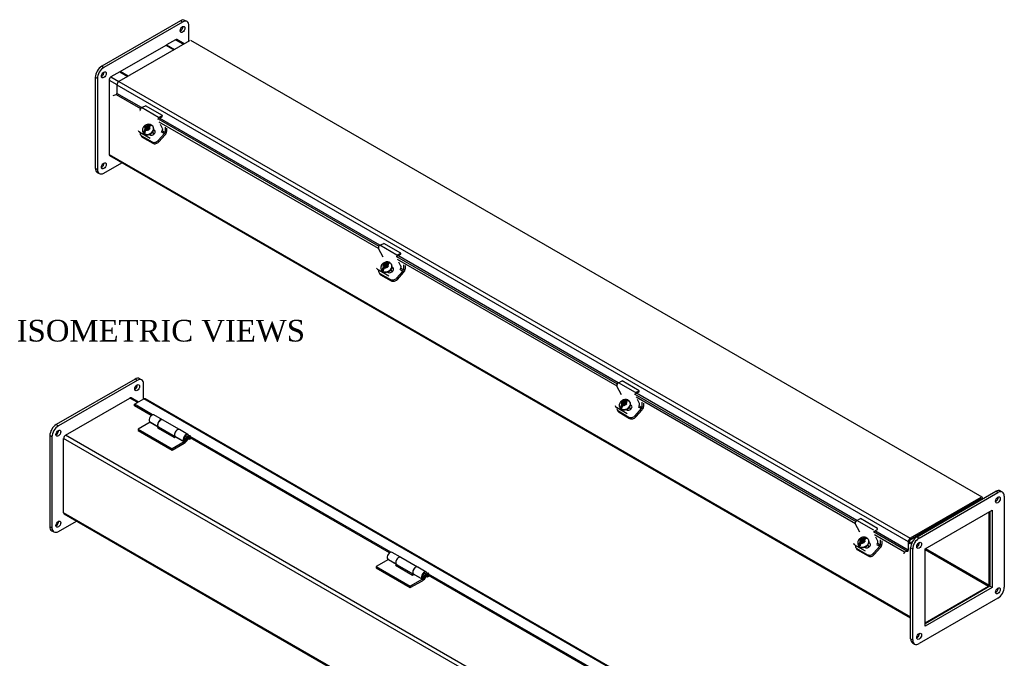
# Model space of a CAD drawing. Header units: inches. Extents: x 1 to 119, y 9 to 80.
# Tile 5 of 5: x 79 to 119, y 53 to 80. Entities that reach past the tile are written whole.
import ezdxf
from ezdxf.enums import TextEntityAlignment as Align

# ---------------------------------------------------------------- set-up
doc = ezdxf.new("R2010")
doc.units = ezdxf.units.IN
doc.header["$MEASUREMENT"] = 0
for name, color, linetype in [('COM40176', 7, 'CONTINUOUS'), ('COM49234', 7, 'CONTINUOUS'), ('COM49235', 7, 'CONTINUOUS'), ('COM50014', 7, 'CONTINUOUS'), ('COM52631', 7, 'CONTINUOUS'), ('COM71012', 7, 'CONTINUOUS'), ('DEFAULT', 7, 'CONTINUOUS'), ('GSK11095', 7, 'CONTINUOUS'), ('HNG11000', 7, 'CONTINUOUS'), ('SCS19419', 7, 'CONTINUOUS')]:
    doc.layers.add(name, color=color, linetype=linetype)
doc.styles.add('SEACAD_TIMES_NEW_ROMAN', font='times.ttf')

msp = doc.modelspace()

# ---------------------------------------------------------------- linework, layer by layer
at = {"layer": 'COM40176', "color": 7, "linetype": 'Continuous'}
for p, q in [((83.662, 76.045), (83.822, 76.121)), ((84.369, 75.637), (83.662, 76.045)), ((84.529, 75.712), (83.822, 76.121)), ((84.366, 75.588), (84.525, 75.664)), ((84.369, 75.637), (84.529, 75.712)), ((84.525, 75.664), (84.529, 75.712)), ((84.537, 75.18), (84.451, 75.343)), ((83.525, 75.095), (83.542, 75.062)), ((83.571, 75.048), (83.588, 75.015)), ((84.029, 74.761), (83.588, 75.015)), ((83.981, 74.93), (84.005, 74.916)), ((84.203, 75.084), (84.166, 75.105)), ((84.186, 75.117), (84.17, 75.125)), ((84.203, 75.084), (84.186, 75.117)), ((93.562, 70.329), (93.721, 70.405)), ((94.269, 69.921), (93.562, 70.329)), ((94.428, 69.997), (93.721, 70.405)), ((93.693, 69.832), (93.501, 70.195)), ((94.265, 69.873), (94.425, 69.949)), ((94.269, 69.921), (94.428, 69.997)), ((94.425, 69.949), (94.428, 69.997)), ((94.436, 69.464), (94.35, 69.627)), ((93.424, 69.379), (93.441, 69.347)), ((93.47, 69.332), (93.487, 69.3)), ((93.929, 69.045), (93.487, 69.3)), ((93.88, 69.214), (93.905, 69.2)), ((94.102, 69.369), (94.065, 69.39)), ((94.085, 69.401), (94.07, 69.41)), ((94.102, 69.369), (94.085, 69.401)), ((103.461, 64.614), (103.621, 64.69)), ((104.168, 64.206), (103.461, 64.614)), ((104.328, 64.281), (103.621, 64.69)), ((103.592, 64.116), (103.401, 64.479)), ((104.165, 64.157), (104.324, 64.233)), ((104.168, 64.206), (104.328, 64.281)), ((104.324, 64.233), (104.328, 64.281)), ((104.336, 63.749), (104.25, 63.912)), ((103.324, 63.664), (103.341, 63.631)), ((103.37, 63.617), (103.387, 63.584)), ((103.828, 63.33), (103.387, 63.584)), ((103.78, 63.499), (103.804, 63.485)), ((104.002, 63.653), (103.965, 63.675)), ((103.985, 63.686), (103.969, 63.694)), ((104.002, 63.653), (103.985, 63.686)), ((113.361, 58.898), (113.52, 58.974)), ((114.068, 58.49), (113.361, 58.898)), ((114.227, 58.566), (113.52, 58.974)), ((113.492, 58.401), (113.3, 58.764)), ((114.064, 58.442), (114.224, 58.518)), ((114.224, 58.518), (114.227, 58.566)), ((114.235, 58.033), (114.149, 58.196)), ((113.223, 57.948), (113.24, 57.916)), ((113.269, 57.901), (113.286, 57.869)), ((113.728, 57.614), (113.286, 57.869)), ((113.679, 57.783), (113.704, 57.769)), ((113.901, 57.938), (113.864, 57.959)), ((113.884, 57.97), (113.869, 57.979)), ((113.901, 57.938), (113.884, 57.97))]:
    msp.add_line(p, q, dxfattribs=at)
for centre, major_axis, ratio, start_param, end_param in [((83.657, 75.972), (-0.043, -0.0745), 0.57735, 3.839724, 5.934119), ((84.364, 75.564), (-0.0145, -0.0251), 0.57735, 3.839724, 5.934119), ((83.708, 75.15), (0.166, 0.088), 0.767256, 3.141593, 3.592107), ((84.096, 75.016), (-0.124, -0.065), 0.767256, 0.450514, 3.592107), ((84.113, 74.984), (-0.124, -0.065), 0.767256, 3.311974, 3.592107), ((84.482, 75.118), (-0.043, -0.0745), 0.57735, 1.22173, 2.792527), ((93.557, 70.256), (-0.043, -0.0745), 0.57735, 3.839724, 5.934119), ((94.264, 69.848), (-0.0145, -0.0251), 0.57735, 3.839724, 5.934119), ((93.608, 69.434), (0.166, 0.088), 0.767256, 3.141593, 3.592107), ((93.995, 69.301), (-0.124, -0.065), 0.767256, 0.450514, 3.592107), ((94.012, 69.268), (-0.124, -0.065), 0.767256, 3.311973, 3.592107), ((94.381, 69.403), (-0.043, -0.0745), 0.57735, 1.22173, 2.792527), ((103.456, 64.541), (-0.043, -0.0745), 0.57735, 3.839724, 5.934119), ((104.163, 64.133), (-0.0145, -0.0251), 0.57735, 3.839724, 5.934119), ((103.507, 63.719), (0.166, 0.088), 0.767256, 3.141593, 3.592107), ((103.895, 63.585), (-0.124, -0.065), 0.767256, 0.450514, 3.592107), ((103.912, 63.553), (-0.124, -0.065), 0.767256, 3.311973, 3.592107), ((104.281, 63.687), (-0.043, -0.0745), 0.57735, 1.22173, 2.792527), ((113.356, 58.825), (-0.043, -0.0745), 0.57735, 3.839724, 5.934119), ((113.407, 58.003), (0.166, 0.088), 0.767256, 3.141593, 3.592107), ((113.794, 57.87), (-0.124, -0.065), 0.767256, 0.450514, 3.592107), ((113.811, 57.837), (-0.124, -0.065), 0.767256, 3.311973, 3.592107), ((114.18, 57.972), (-0.043, -0.0745), 0.57735, 1.22173, 2.792527)]:
    msp.add_ellipse(centre, major_axis=major_axis, ratio=ratio, start_param=start_param, end_param=end_param, dxfattribs=at)
at = {"layer": 'COM49234', "color": 7, "linetype": 'Continuous'}
for p, q in [((85.071, 78.865), (84.706, 78.654)), ((84.706, 78.654), (85.037, 78.462)), ((84.706, 78.629), (84.706, 78.654)), ((85.071, 78.865), (85.403, 78.673)), ((85.435, 78.692), (85.125, 78.87)), ((82.761, 77.531), (82.396, 77.32)), ((82.396, 77.32), (82.727, 77.129)), ((82.761, 77.531), (83.093, 77.34)), ((82.319, 77.188), (82.319, 74.098)), ((82.319, 77.188), (82.641, 77.002)), ((82.319, 74.098), (115.597, 54.885)), ((82.342, 74.049), (115.597, 54.849)), ((80.508, 62.436), (83.183, 63.981)), ((83.504, 63.796), (83.183, 63.981)), ((83.536, 63.814), (83.237, 63.987)), ((80.431, 59.215), (80.431, 62.304)), ((113.753, 43.066), (80.431, 62.304)), ((113.83, 43.198), (80.508, 62.436)), ((113.71, 40.001), (80.431, 59.215)), ((80.454, 59.165), (113.71, 39.965)), ((118.861, 56.208), (118.861, 59.258)), ((115.616, 57.964), (115.641, 57.95)), ((115.854, 57.827), (115.883, 57.81)), ((115.93, 57.959), (115.96, 57.942)), ((116.194, 57.689), (118.836, 56.164)), ((116.219, 57.733), (118.861, 56.208)), ((116.194, 54.639), (118.836, 56.164))]:
    msp.add_line(p, q, dxfattribs=at)
for centre, major_axis, start_param, end_param in [((85.071, 78.777), (-0.054, -0.0935), 3.141593, 3.926991), ((82.396, 77.232), (0.054, 0.0935), 0.785398, 2.356194), ((82.396, 74.142), (0.054, 0.0935), 2.356194, 3.141593), ((83.183, 63.893), (-0.054, -0.0935), 3.141593, 3.926991), ((80.508, 62.348), (-0.054, -0.0935), 3.926991, 5.497787), ((80.508, 59.259), (0.054, 0.0935), 2.356194, 3.141593), ((118.836, 56.193), (-0.018, -0.0312), 0.785398, 2.356194)]:
    msp.add_ellipse(centre, major_axis=major_axis, ratio=0.57735, start_param=start_param, end_param=end_param, dxfattribs=at)
at = {"layer": 'COM49235', "color": 7, "linetype": 'Continuous'}
for p, q in [((85.657, 78.82), (82.716, 77.122)), ((118.569, 59.855), (85.711, 78.826)), ((82.64, 76.99), (82.64, 76.631)), ((82.64, 76.99), (115.498, 58.02)), ((82.716, 77.122), (115.574, 58.152)), ((82.486, 76.549), (82.608, 76.584)), ((82.608, 76.584), (83.617, 76.002)), ((83.659, 76.043), (82.64, 76.631)), ((84.353, 75.577), (93.517, 70.286)), ((93.506, 70.186), (84.397, 75.445)), ((93.558, 70.327), (84.41, 75.609)), ((94.253, 69.862), (103.416, 64.571)), ((103.406, 64.471), (94.296, 69.73)), ((103.458, 64.612), (94.31, 69.894)), ((83.371, 63.719), (83.758, 63.943)), ((116.616, 44.972), (83.758, 63.943)), ((116.67, 44.978), (83.812, 63.948)), ((104.152, 64.146), (113.316, 58.855)), ((113.305, 58.755), (104.196, 64.014)), ((113.357, 58.897), (104.209, 64.178)), ((83.371, 63.66), (83.371, 63.719)), ((84.124, 63.284), (83.371, 63.719)), ((84.071, 63.256), (83.371, 63.66)), ((85.648, 62.405), (85.622, 62.419)), ((85.648, 62.346), (85.624, 62.359)), ((85.648, 62.405), (85.648, 62.346)), ((85.69, 62.321), (85.69, 62.38)), ((94.016, 57.573), (85.69, 62.38)), ((93.963, 57.545), (85.69, 62.321)), ((118.515, 59.85), (115.574, 58.152)), ((118.515, 59.791), (115.574, 58.093)), ((118.515, 59.791), (118.541, 59.776)), ((118.541, 59.762), (118.541, 59.776)), ((118.591, 59.792), (118.591, 59.806)), ((115.498, 57.661), (114.109, 58.463)), ((114.052, 58.431), (115.466, 57.614)), ((115.343, 57.578), (114.095, 58.299)), ((115.498, 58.02), (115.498, 57.661)), ((115.549, 58.049), (115.549, 57.925)), ((115.331, 57.514), (115.343, 57.578)), ((115.466, 57.614), (115.343, 57.578)), ((95.54, 56.694), (95.514, 56.708)), ((95.54, 56.635), (95.516, 56.648)), ((95.54, 56.694), (95.54, 56.635)), ((95.582, 56.61), (95.582, 56.669)), ((103.908, 51.862), (95.582, 56.669)), ((103.855, 51.834), (95.582, 56.61))]:
    msp.add_line(p, q, dxfattribs=at)
for centre, major_axis, start_param, end_param in [((82.716, 77.034), (0.054, 0.0935), 0.785398, 2.356194), ((82.615, 76.616), (0.018, 0.0312), 3.682645, 5.497787), ((83.758, 63.855), (-0.054, -0.0935), 3.141593, 3.926991), ((85.669, 62.392), (-0.03, 0), 2.356194, 5.497787), ((85.669, 62.334), (-0.03, 0), 3.926991, 5.497787), ((118.515, 59.762), (-0.018, -0.0312), 2.356194, 3.926991), ((118.515, 59.762), (-0.054, -0.0935), 2.356194, 3.141593), ((115.574, 58.064), (0.054, 0.0935), 0.785398, 2.356194), ((115.574, 58.064), (0.018, 0.0312), 0.785398, 2.356194), ((115.472, 57.646), (0.018, 0.0312), 3.682645, 5.497787), ((95.561, 56.681), (-0.03, 0), 2.356194, 5.497787), ((95.561, 56.623), (-0.03, 0), 3.926991, 5.497787)]:
    msp.add_ellipse(centre, major_axis=major_axis, ratio=0.57735, start_param=start_param, end_param=end_param, dxfattribs=at)
at = {"layer": 'COM50014', "color": 7, "linetype": 'Continuous'}
for p, q in [((82.783, 77.544), (84.684, 78.641)), ((84.684, 78.641), (85.016, 78.45)), ((83.115, 77.352), (82.783, 77.544)), ((82.783, 77.544), (82.783, 77.519))]:
    msp.add_line(p, q, dxfattribs=at)
at = {"layer": 'COM52631', "color": 7, "linetype": 'Continuous'}
for p, q in [((84.639, 75.234), (84.639, 75.015)), ((83.617, 74.92), (83.645, 74.866)), ((83.663, 74.874), (84.104, 74.619)), ((83.663, 74.874), (83.691, 74.82)), ((83.691, 74.82), (84.132, 74.565)), ((84.357, 74.676), (84.619, 74.969)), ((84.386, 74.623), (84.647, 74.915)), ((84.486, 75.045), (84.619, 74.969)), ((84.639, 75.015), (84.519, 75.084)), ((84.706, 75.196), (84.706, 75.054)), ((84.104, 74.619), (84.132, 74.565)), ((84.357, 74.676), (84.386, 74.623)), ((94.538, 69.519), (94.538, 69.3)), ((93.516, 69.205), (93.545, 69.151)), ((93.562, 69.158), (94.003, 68.903)), ((93.562, 69.158), (93.59, 69.104)), ((93.59, 69.104), (94.032, 68.849)), ((94.257, 68.961), (94.519, 69.253)), ((94.285, 68.907), (94.547, 69.199)), ((94.386, 69.33), (94.519, 69.253)), ((94.538, 69.3), (94.419, 69.369)), ((94.605, 69.48), (94.605, 69.339)), ((94.003, 68.903), (94.032, 68.849)), ((94.257, 68.961), (94.285, 68.907)), ((104.438, 63.803), (104.438, 63.585)), ((103.416, 63.489), (103.444, 63.435)), ((103.462, 63.443), (103.903, 63.188)), ((103.462, 63.443), (103.49, 63.389)), ((103.49, 63.389), (103.931, 63.134)), ((104.156, 63.245), (104.418, 63.538)), ((104.185, 63.192), (104.446, 63.484)), ((104.285, 63.614), (104.418, 63.538)), ((104.438, 63.585), (104.318, 63.653)), ((104.505, 63.765), (104.505, 63.623)), ((103.903, 63.188), (103.931, 63.134)), ((104.156, 63.245), (104.185, 63.192)), ((114.337, 58.088), (114.337, 57.869)), ((113.315, 57.774), (113.344, 57.72)), ((113.361, 57.727), (113.802, 57.472)), ((113.361, 57.727), (113.389, 57.673)), ((113.389, 57.673), (113.831, 57.418)), ((114.056, 57.53), (114.318, 57.822)), ((114.084, 57.476), (114.346, 57.768)), ((114.185, 57.899), (114.318, 57.822)), ((114.337, 57.869), (114.218, 57.938)), ((114.404, 58.049), (114.404, 57.908)), ((113.802, 57.472), (113.831, 57.418)), ((114.056, 57.53), (114.084, 57.476))]:
    msp.add_line(p, q, dxfattribs=at)
for centre, major_axis, ratio, start_param, end_param in [((83.783, 75.008), (0.166, 0.088), 0.767256, 2.563482, 3.592107), ((83.811, 74.954), (0.166, 0.088), 0.767256, 3.141593, 3.592107), ((84.605, 74.996), (-0.024, -0.0416), 0.57735, 1.22173, 2.356194), ((84.605, 74.996), (-0.071, -0.124), 0.57735, 1.22173, 2.356194), ((84.224, 74.753), (-0.166, -0.088), 0.767256, 0.450514, 2.021311), ((84.253, 74.699), (-0.166, -0.088), 0.767256, 0.450514, 2.021311), ((93.683, 69.292), (0.166, 0.088), 0.767256, 2.563482, 3.592107), ((93.711, 69.239), (0.166, 0.088), 0.767256, 3.141593, 3.592107), ((94.504, 69.28), (-0.024, -0.0416), 0.57735, 1.22173, 2.356194), ((94.504, 69.28), (-0.072, -0.124), 0.57735, 1.22173, 2.356194), ((94.124, 69.038), (-0.166, -0.088), 0.767256, 0.450514, 2.021311), ((94.152, 68.984), (-0.166, -0.088), 0.767256, 0.450514, 2.021311), ((103.582, 63.577), (0.166, 0.088), 0.767256, 2.563482, 3.592107), ((103.61, 63.523), (0.166, 0.088), 0.767256, 3.141593, 3.592107), ((104.404, 63.565), (-0.024, -0.0416), 0.57735, 1.22173, 2.356194), ((104.404, 63.565), (-0.072, -0.124), 0.57735, 1.22173, 2.356194), ((104.023, 63.322), (-0.166, -0.088), 0.767256, 0.450514, 2.021311), ((104.052, 63.268), (-0.166, -0.088), 0.767256, 0.450514, 2.021311), ((113.482, 57.862), (0.166, 0.088), 0.767256, 2.563482, 3.592107), ((113.51, 57.808), (0.166, 0.088), 0.767256, 3.141593, 3.592107), ((114.303, 57.849), (-0.024, -0.0416), 0.57735, 1.22173, 2.356194), ((114.303, 57.849), (-0.071, -0.124), 0.57735, 1.22173, 2.356194), ((113.923, 57.607), (-0.166, -0.088), 0.767256, 0.450514, 2.021311), ((113.951, 57.553), (-0.166, -0.088), 0.767256, 0.450514, 2.021311)]:
    msp.add_ellipse(centre, major_axis=major_axis, ratio=ratio, start_param=start_param, end_param=end_param, dxfattribs=at)
at = {"layer": 'COM71012', "color": 7, "linetype": 'Continuous'}
for p, q in [((85.28, 79.649), (82.01, 77.761)), ((85.368, 79.598), (82.098, 77.71)), ((85.368, 79.598), (85.28, 79.649)), ((85.556, 79.617), (85.467, 79.668)), ((85.634, 78.807), (85.634, 79.445)), ((85.125, 78.87), (85.125, 78.871)), ((85.125, 78.871), (85.125, 78.871)), ((82.01, 77.761), (82.098, 77.71)), ((81.744, 77.302), (81.744, 73.525)), ((81.833, 77.251), (81.744, 77.302)), ((81.833, 77.251), (81.833, 73.474)), ((82.342, 77.264), (82.341, 77.263)), ((82.341, 77.263), (82.341, 77.262)), ((82.341, 74.049), (82.341, 74.049)), ((82.341, 74.049), (82.341, 74.049)), ((82.098, 73.321), (82.85, 73.755)), ((81.744, 73.525), (81.833, 73.474)), ((81.822, 73.354), (81.911, 73.303)), ((83.393, 64.765), (80.122, 62.877)), ((83.481, 64.714), (80.211, 62.826)), ((83.481, 64.714), (83.393, 64.765)), ((83.669, 64.733), (83.58, 64.784)), ((83.746, 63.936), (83.746, 64.561)), ((83.238, 63.987), (83.238, 63.986)), ((83.238, 63.986), (83.238, 63.987)), ((80.122, 62.877), (80.211, 62.826)), ((79.857, 62.418), (79.857, 58.641)), ((79.945, 62.367), (79.857, 62.418)), ((79.945, 62.367), (79.945, 58.59)), ((115.862, 58.216), (119.133, 60.104)), ((119.221, 60.053), (119.133, 60.104)), ((119.409, 60.072), (119.32, 60.123)), ((115.951, 58.165), (119.221, 60.053)), ((119.486, 59.9), (119.486, 56.124)), ((116.194, 57.718), (118.978, 59.326)), ((118.978, 59.326), (118.978, 56.111)), ((80.211, 58.437), (80.962, 58.871)), ((80.454, 59.165), (80.454, 59.165)), ((80.454, 59.165), (80.454, 59.165)), ((118.889, 59.275), (118.889, 56.162)), ((79.857, 58.641), (79.945, 58.59)), ((79.935, 58.47), (80.023, 58.419)), ((115.862, 58.216), (115.951, 58.165)), ((115.597, 53.981), (115.597, 57.757)), ((115.686, 57.706), (115.597, 57.757)), ((115.686, 53.93), (115.686, 57.706)), ((116.194, 54.504), (116.194, 57.718)), ((118.889, 56.162), (116.194, 54.606)), ((118.978, 56.111), (116.194, 54.504)), ((118.978, 56.111), (118.889, 56.162)), ((119.221, 55.665), (115.951, 53.776)), ((115.597, 53.981), (115.686, 53.93)), ((115.675, 53.809), (115.763, 53.758))]:
    msp.add_line(p, q, dxfattribs=at)
for centre in [(85.368, 79.292), (82.098, 77.404), (82.098, 73.628), (83.481, 64.408), (80.211, 62.52), (119.221, 59.747), (80.211, 58.743), (115.951, 57.859), (119.221, 55.971), (115.951, 54.083)]:
    msp.add_ellipse(centre, major_axis=(0.07, 0.122), ratio=0.57735, dxfattribs=at)
for centre, major_axis, start_param, end_param in [((85.28, 79.343), (0.07, 0.122), 3.821986, 5.602792), ((85.28, 79.343), (-0.187, -0.325), 3.141593, 3.926991), ((85.368, 79.292), (-0.187, -0.325), 2.356194, 3.926991), ((82.01, 77.455), (-0.187, -0.325), 3.926991, 5.497787), ((82.098, 77.404), (0.188, 0.325), 0.785398, 2.356194), ((82.01, 77.455), (0.07, 0.122), 3.821986, 5.602792), ((82.01, 73.679), (0.07, 0.122), 3.821986, 5.602792), ((82.01, 73.679), (0.188, 0.325), 2.356194, 3.141593), ((82.098, 73.628), (0.188, 0.325), 2.356194, 3.926991), ((83.393, 64.459), (-0.188, -0.325), 3.141593, 3.926991), ((83.481, 64.408), (-0.187, -0.325), 2.356194, 3.926991), ((83.393, 64.459), (0.07, 0.122), 3.821986, 5.602792), ((80.122, 62.571), (-0.187, -0.325), 3.926991, 5.497787), ((80.211, 62.52), (0.188, 0.325), 0.785398, 2.356194), ((80.122, 62.571), (0.07, 0.122), 3.821986, 5.602792), ((119.133, 59.798), (-0.188, -0.325), 3.141593, 3.926991), ((119.221, 59.747), (-0.187, -0.325), 2.356194, 3.926991), ((119.133, 59.798), (0.07, 0.122), 3.821986, 5.602792), ((80.122, 58.794), (0.188, 0.325), 2.356194, 3.141593), ((80.211, 58.743), (0.188, 0.325), 2.356194, 3.926991), ((80.122, 58.794), (0.07, 0.122), 3.821986, 5.602792), ((115.862, 57.91), (-0.188, -0.325), 3.926991, 5.497787), ((115.951, 57.859), (0.187, 0.325), 0.785398, 2.356194), ((115.862, 57.91), (0.07, 0.122), 3.821986, 5.602792), ((119.133, 56.022), (0.07, 0.122), 3.821986, 5.602792), ((119.221, 55.971), (-0.188, -0.325), 0.785398, 2.356194), ((115.862, 54.134), (0.187, 0.325), 2.356194, 3.141593), ((115.862, 54.134), (0.07, 0.122), 3.821986, 5.602792), ((115.951, 54.083), (0.188, 0.325), 2.356194, 3.926991)]:
    msp.add_ellipse(centre, major_axis=major_axis, ratio=0.57735, start_param=start_param, end_param=end_param, dxfattribs=at)
at = {"layer": 'GSK11095', "color": 7, "linetype": 'Continuous'}
for p, q in [((118.01, 59.499), (118.541, 59.806)), ((118.541, 59.806), (118.541, 59.762)), ((118.01, 59.499), (116.066, 58.377)), ((118.01, 59.499), (118.01, 59.499)), ((118.01, 59.499), (118.01, 59.456)), ((118.01, 59.499), (118.01, 59.499)), ((118.01, 59.499), (118.01, 59.499)), ((118.01, 59.499), (118.01, 59.499)), ((118.01, 59.456), (118.01, 59.499)), ((115.549, 58.078), (116.079, 58.385)), ((115.549, 57.925), (115.549, 58.078)), ((116.066, 58.377), (116.066, 58.334)), ((116.066, 58.377), (116.066, 58.377)), ((116.066, 58.377), (116.066, 58.377)), ((116.079, 58.385), (116.079, 58.385)), ((116.079, 58.385), (116.079, 58.341)), ((116.079, 58.385), (116.079, 58.385)), ((115.659, 57.989), (115.549, 57.925)), ((115.549, 57.925), (115.549, 57.925)), ((115.549, 57.925), (115.549, 57.925))]:
    msp.add_line(p, q, dxfattribs=at)
at = {"layer": 'HNG11000', "color": 7, "linetype": 'Continuous'}
for p, q in [((84.02, 62.982), (83.518, 62.692)), ((83.992, 63.002), (84.345, 62.797)), ((84.02, 62.982), (84.356, 62.787)), ((84.531, 63.075), (84.177, 63.279)), ((85.234, 62.669), (84.534, 63.073)), ((83.518, 62.692), (83.518, 62.631)), ((83.518, 62.692), (84.933, 61.875)), ((83.518, 62.631), (84.933, 61.814)), ((84.372, 62.777), (84.321, 62.747)), ((84.321, 62.747), (85.028, 62.339)), ((84.345, 62.797), (84.346, 62.799)), ((84.365, 62.781), (85.065, 62.377)), ((85.591, 62.463), (85.238, 62.667)), ((85.434, 62.165), (84.933, 61.875)), ((85.028, 62.339), (85.081, 62.369)), ((85.052, 62.389), (85.406, 62.185)), ((85.081, 62.369), (85.434, 62.165)), ((85.406, 62.185), (85.451, 62.244)), ((85.64, 62.256), (85.598, 62.28)), ((85.64, 62.317), (85.618, 62.33)), ((85.69, 62.346), (85.64, 62.317)), ((85.64, 62.317), (85.64, 62.256)), ((85.722, 62.303), (85.64, 62.256)), ((84.933, 61.814), (85.434, 62.104)), ((84.933, 61.875), (84.933, 61.814)), ((93.912, 57.27), (93.41, 56.981)), ((93.884, 57.29), (94.237, 57.086)), ((93.912, 57.27), (94.248, 57.076)), ((94.423, 57.364), (94.069, 57.568)), ((95.126, 56.958), (94.426, 57.362)), ((93.41, 56.981), (93.41, 56.92)), ((93.41, 56.981), (94.824, 56.164)), ((93.41, 56.92), (94.824, 56.103)), ((94.264, 57.066), (94.213, 57.036)), ((94.213, 57.036), (94.92, 56.628)), ((94.237, 57.086), (94.238, 57.088)), ((94.257, 57.07), (94.957, 56.666)), ((95.483, 56.752), (95.13, 56.956)), ((95.326, 56.454), (94.824, 56.164)), ((94.92, 56.628), (94.973, 56.658)), ((94.944, 56.678), (95.298, 56.474)), ((94.973, 56.658), (95.326, 56.454)), ((95.298, 56.474), (95.343, 56.532)), ((95.532, 56.545), (95.49, 56.569)), ((95.532, 56.606), (95.51, 56.619)), ((95.582, 56.635), (95.532, 56.606)), ((95.532, 56.606), (95.532, 56.545)), ((95.614, 56.592), (95.532, 56.545)), ((94.824, 56.103), (95.326, 56.393)), ((94.824, 56.164), (94.824, 56.103))]:
    msp.add_line(p, q, dxfattribs=at)
for centre in [(85.501, 62.346), (95.393, 56.635)]:
    msp.add_arc(centre, 0.0667, 357.2899, 59.9487, dxfattribs=at)
for centre, major_axis, start_param, end_param in [((84.093, 63.133), (-0.084, -0.146), 3.141593, 6.059014), ((84.446, 62.929), (-0.084, -0.146), 3.121181, 6.059014), ((84.45, 62.927), (0.084, 0.146), 0, 3.141593), ((84.374, 62.977), (-0.16, -0.276), 0.785398, 0.995157), ((85.153, 62.521), (-0.084, -0.146), 3.141593, 6.059014), ((85.15, 62.523), (0.084, 0.146), -0.020784, 3.327333), ((85.507, 62.317), (-0.084, -0.146), 1.550479, 6.059014), ((85.507, 62.317), (-0.0469, -0.0812), 1.551176, 6.059014), ((85.434, 62.364), (-0.122, -0.212), 0.785398, 1.54262), ((85.434, 62.364), (-0.16, -0.276), 0.785398, 1.544273), ((93.985, 57.422), (-0.084, -0.146), 3.141593, 6.059014), ((94.338, 57.218), (-0.084, -0.146), 3.120643, 6.059014), ((94.342, 57.216), (0.084, 0.146), 0, 3.141593), ((94.265, 57.266), (-0.16, -0.276), 0.785398, 0.995157), ((95.045, 56.81), (-0.084, -0.146), 3.141593, 6.059014), ((95.042, 56.812), (0.084, 0.146), -0.02095, 3.327333), ((95.399, 56.606), (-0.084, -0.146), 1.550479, 6.059014), ((95.399, 56.606), (-0.0469, -0.0812), 1.551176, 6.059014), ((95.326, 56.653), (-0.122, -0.212), 0.785398, 1.54262), ((95.326, 56.653), (-0.16, -0.276), 0.785398, 1.544273)]:
    msp.add_ellipse(centre, major_axis=major_axis, ratio=0.57735, start_param=start_param, end_param=end_param, dxfattribs=at)
for centre in [(85.525, 62.306), (95.417, 56.595)]:
    msp.add_ellipse(centre, major_axis=(-0.02, -0.0346), ratio=0.57735, dxfattribs=at)
for points in [[(85.445, 62.25), (85.451, 62.246), (85.463, 62.24), (85.486, 62.24), (85.508, 62.247), (85.531, 62.262), (85.551, 62.285), (85.565, 62.315), (85.567, 62.334), (85.567, 62.343)], [(95.337, 56.539), (95.343, 56.535), (95.355, 56.529), (95.378, 56.529), (95.4, 56.535), (95.423, 56.55), (95.443, 56.574), (95.457, 56.604), (95.459, 56.623), (95.459, 56.632)]]:
    msp.add_open_spline(points, degree=3, knots=[0, 0, 0, 0, 0.107292, 0.234195, 0.360377, 0.503338, 0.673248, 0.857957, 1, 1, 1, 1], dxfattribs=at)
at = {"layer": 'SCS19419', "color": 7, "linetype": 'Continuous'}
for p, q in [((83.79, 75.224), (83.796, 75.22)), ((83.857, 75.231), (83.829, 75.201)), ((83.841, 75.27), (83.834, 75.274)), ((83.857, 75.231), (83.834, 75.274)), ((83.88, 75.247), (83.841, 75.27)), ((83.904, 75.204), (83.857, 75.231)), ((83.88, 75.247), (83.914, 75.255)), ((83.9, 75.21), (83.88, 75.247)), ((83.949, 75.295), (83.914, 75.255)), ((83.914, 75.255), (83.933, 75.218)), ((83.933, 75.218), (84.039, 75.336)), ((84.053, 75.33), (83.944, 75.208)), ((83.964, 75.226), (83.998, 75.265)), ((83.964, 75.226), (83.965, 75.198)), ((84.157, 75.225), (84.148, 75.242)), ((83.723, 75.018), (83.732, 75.001)), ((83.751, 75.015), (83.857, 75.132)), ((83.867, 75.123), (83.758, 75.001)), ((83.793, 74.981), (83.801, 74.99)), ((83.796, 75.22), (83.835, 75.197)), ((83.837, 75.169), (83.802, 75.13)), ((83.835, 75.197), (83.855, 75.16)), ((83.837, 75.169), (83.835, 75.197)), ((83.857, 75.132), (83.837, 75.169)), ((83.852, 75.102), (83.887, 75.141)), ((83.887, 75.205), (83.855, 75.169)), ((83.855, 75.169), (83.89, 75.149)), ((83.855, 75.16), (83.857, 75.132)), ((83.89, 75.149), (83.858, 75.113)), ((83.858, 75.113), (83.861, 75.112)), ((83.879, 75.155), (83.901, 75.179)), ((83.922, 75.184), (83.887, 75.205)), ((83.901, 75.179), (83.887, 75.205)), ((83.92, 75.148), (83.887, 75.141)), ((83.894, 75.142), (83.89, 75.149)), ((83.933, 75.218), (83.9, 75.21)), ((83.901, 75.179), (83.936, 75.159)), ((83.92, 75.148), (83.958, 75.127)), ((83.955, 75.22), (83.922, 75.184)), ((83.936, 75.159), (83.922, 75.184)), ((83.936, 75.159), (83.967, 75.194)), ((83.964, 75.214), (83.955, 75.22)), ((83.965, 75.2), (83.955, 75.22)), ((83.958, 75.164), (83.974, 75.182)), ((83.993, 75.144), (83.958, 75.164)), ((83.971, 75.138), (83.958, 75.164)), ((83.958, 75.127), (83.966, 75.121)), ((84.003, 75.177), (83.965, 75.198)), ((83.965, 75.198), (83.985, 75.161)), ((84.011, 75.172), (84.003, 75.177)), ((84.175, 74.94), (84.127, 75.031)), ((93.689, 69.508), (93.695, 69.505)), ((93.695, 69.505), (93.735, 69.482)), ((93.756, 69.516), (93.729, 69.485)), ((93.74, 69.555), (93.734, 69.558)), ((93.756, 69.516), (93.734, 69.558)), ((93.78, 69.532), (93.74, 69.555)), ((93.803, 69.489), (93.756, 69.516)), ((93.78, 69.532), (93.814, 69.54)), ((93.799, 69.495), (93.78, 69.532)), ((93.833, 69.503), (93.799, 69.495)), ((93.849, 69.579), (93.814, 69.54)), ((93.814, 69.54), (93.833, 69.503)), ((93.854, 69.505), (93.822, 69.469)), ((93.833, 69.503), (93.938, 69.62)), ((93.952, 69.614), (93.843, 69.493)), ((93.864, 69.499), (93.854, 69.505)), ((93.865, 69.484), (93.854, 69.505)), ((93.863, 69.511), (93.898, 69.55)), ((93.863, 69.511), (93.865, 69.483)), ((94.056, 69.51), (94.047, 69.527)), ((93.622, 69.303), (93.631, 69.286)), ((93.651, 69.299), (93.756, 69.417)), ((93.766, 69.407), (93.657, 69.286)), ((93.693, 69.265), (93.701, 69.274)), ((93.737, 69.454), (93.701, 69.414)), ((93.735, 69.482), (93.754, 69.445)), ((93.737, 69.454), (93.735, 69.482)), ((93.756, 69.417), (93.737, 69.454)), ((93.751, 69.386), (93.786, 69.425)), ((93.754, 69.445), (93.756, 69.417)), ((93.787, 69.489), (93.755, 69.454)), ((93.755, 69.454), (93.79, 69.433)), ((93.79, 69.433), (93.758, 69.397)), ((93.758, 69.397), (93.76, 69.396)), ((93.779, 69.44), (93.8, 69.464)), ((93.82, 69.433), (93.786, 69.425)), ((93.822, 69.469), (93.787, 69.489)), ((93.8, 69.464), (93.787, 69.489)), ((93.793, 69.427), (93.79, 69.433)), ((93.8, 69.464), (93.835, 69.443)), ((93.82, 69.433), (93.858, 69.411)), ((93.835, 69.443), (93.822, 69.469)), ((93.835, 69.443), (93.867, 69.479)), ((93.857, 69.448), (93.873, 69.466)), ((93.893, 69.428), (93.857, 69.448)), ((93.871, 69.423), (93.857, 69.448)), ((93.858, 69.411), (93.866, 69.406)), ((93.902, 69.461), (93.865, 69.483)), ((93.865, 69.483), (93.884, 69.446)), ((93.911, 69.456), (93.902, 69.461)), ((94.074, 69.224), (94.026, 69.315)), ((103.589, 63.793), (103.595, 63.789)), ((103.595, 63.789), (103.634, 63.766)), ((103.656, 63.8), (103.628, 63.77)), ((103.64, 63.839), (103.633, 63.843)), ((103.656, 63.8), (103.633, 63.843)), ((103.679, 63.816), (103.64, 63.839)), ((103.703, 63.773), (103.656, 63.8)), ((103.679, 63.816), (103.713, 63.824)), ((103.699, 63.78), (103.679, 63.816)), ((103.732, 63.787), (103.699, 63.78)), ((103.748, 63.864), (103.713, 63.824)), ((103.713, 63.824), (103.732, 63.787)), ((103.753, 63.789), (103.721, 63.753)), ((103.732, 63.787), (103.838, 63.905)), ((103.851, 63.899), (103.743, 63.777)), ((103.763, 63.784), (103.753, 63.789)), ((103.764, 63.769), (103.753, 63.789)), ((103.763, 63.795), (103.797, 63.834)), ((103.763, 63.795), (103.764, 63.767)), ((103.956, 63.794), (103.947, 63.811)), ((103.522, 63.588), (103.531, 63.571)), ((103.55, 63.584), (103.656, 63.701)), ((103.666, 63.692), (103.557, 63.57)), ((103.592, 63.55), (103.6, 63.559)), ((103.636, 63.738), (103.601, 63.699)), ((103.634, 63.766), (103.654, 63.729)), ((103.636, 63.738), (103.634, 63.766)), ((103.656, 63.701), (103.636, 63.738)), ((103.651, 63.671), (103.686, 63.71)), ((103.686, 63.774), (103.654, 63.738)), ((103.654, 63.738), (103.689, 63.718)), ((103.654, 63.729), (103.656, 63.701)), ((103.689, 63.718), (103.657, 63.682)), ((103.657, 63.682), (103.66, 63.681)), ((103.678, 63.724), (103.7, 63.748)), ((103.721, 63.753), (103.686, 63.774)), ((103.7, 63.748), (103.686, 63.774)), ((103.719, 63.717), (103.686, 63.71)), ((103.693, 63.711), (103.689, 63.718)), ((103.7, 63.748), (103.735, 63.728)), ((103.719, 63.717), (103.757, 63.696)), ((103.735, 63.728), (103.721, 63.753)), ((103.735, 63.728), (103.766, 63.763)), ((103.757, 63.733), (103.773, 63.751)), ((103.792, 63.713), (103.757, 63.733)), ((103.77, 63.707), (103.757, 63.733)), ((103.757, 63.696), (103.765, 63.691)), ((103.802, 63.746), (103.764, 63.767)), ((103.764, 63.767), (103.784, 63.731)), ((103.81, 63.741), (103.802, 63.746)), ((103.974, 63.509), (103.926, 63.6)), ((113.488, 58.077), (113.494, 58.074)), ((113.494, 58.074), (113.534, 58.051)), ((113.555, 58.085), (113.528, 58.054)), ((113.539, 58.124), (113.533, 58.127)), ((113.555, 58.085), (113.533, 58.127)), ((113.579, 58.101), (113.539, 58.124)), ((113.586, 58.058), (113.554, 58.023)), ((113.602, 58.058), (113.555, 58.085)), ((113.579, 58.101), (113.613, 58.109)), ((113.598, 58.064), (113.579, 58.101)), ((113.621, 58.038), (113.586, 58.058)), ((113.599, 58.033), (113.586, 58.058)), ((113.632, 58.072), (113.598, 58.064)), ((113.648, 58.148), (113.613, 58.109)), ((113.613, 58.109), (113.632, 58.072)), ((113.653, 58.074), (113.621, 58.038)), ((113.632, 58.072), (113.737, 58.189)), ((113.751, 58.184), (113.642, 58.062)), ((113.663, 58.068), (113.653, 58.074)), ((113.664, 58.054), (113.653, 58.074)), ((113.662, 58.08), (113.697, 58.119)), ((113.662, 58.08), (113.664, 58.052)), ((113.701, 58.03), (113.664, 58.052)), ((113.664, 58.052), (113.683, 58.015)), ((113.855, 58.079), (113.846, 58.096)), ((113.421, 57.872), (113.43, 57.855)), ((113.45, 57.869), (113.555, 57.986)), ((113.565, 57.976), (113.456, 57.855)), ((113.492, 57.834), (113.5, 57.844)), ((113.536, 58.023), (113.5, 57.983)), ((113.534, 58.051), (113.553, 58.014)), ((113.536, 58.023), (113.534, 58.051)), ((113.555, 57.986), (113.536, 58.023)), ((113.55, 57.955), (113.585, 57.994)), ((113.553, 58.014), (113.555, 57.986)), ((113.554, 58.023), (113.589, 58.002)), ((113.589, 58.002), (113.557, 57.966)), ((113.557, 57.966), (113.559, 57.965)), ((113.577, 58.009), (113.599, 58.033)), ((113.619, 58.002), (113.585, 57.994)), ((113.592, 57.996), (113.589, 58.002)), ((113.599, 58.033), (113.634, 58.012)), ((113.619, 58.002), (113.657, 57.98)), ((113.634, 58.012), (113.621, 58.038)), ((113.634, 58.012), (113.666, 58.048)), ((113.656, 58.018), (113.672, 58.035)), ((113.692, 57.997), (113.656, 58.018)), ((113.67, 57.992), (113.656, 58.018)), ((113.657, 57.98), (113.665, 57.975)), ((113.71, 58.025), (113.701, 58.03)), ((113.873, 57.793), (113.825, 57.884))]:
    msp.add_line(p, q, dxfattribs=at)
for centre, radius, start, end in [((86.615, 72.737), 3.764, 137.621, 138.6442), ((83.983, 75.176), 0.169, 65.6048, 70.669), ((83.943, 74.999), 0.192, 137.2228, 175.3731), ((83.77, 75.015), 0.0184, 179.6714, 228.8133), ((83.996, 74.969), 0.196, 137.5162, 174.9628), ((85.951, 73.388), 2.635, 137.402, 138.8633), ((96.514, 67.021), 3.764, 137.621, 138.6442), ((93.882, 69.461), 0.169, 65.6048, 70.669), ((93.842, 69.284), 0.192, 137.2228, 175.3731), ((93.669, 69.299), 0.0184, 179.6714, 228.8133), ((93.896, 69.254), 0.196, 137.5162, 174.9628), ((95.851, 67.672), 2.635, 137.402, 138.8633), ((106.414, 61.306), 3.764, 137.621, 138.6442), ((103.782, 63.745), 0.169, 65.6048, 70.669), ((103.742, 63.569), 0.192, 137.2228, 175.3731), ((103.569, 63.584), 0.0184, 179.6714, 228.8133), ((103.795, 63.539), 0.196, 137.5162, 174.9628), ((105.75, 61.957), 2.635, 137.402, 138.8633), ((116.313, 55.59), 3.764, 137.621, 138.6442), ((113.681, 58.03), 0.169, 65.6048, 70.669), ((113.641, 57.853), 0.192, 137.2228, 175.3731), ((113.468, 57.868), 0.0184, 179.6714, 228.8133), ((113.695, 57.823), 0.196, 137.5162, 174.9628), ((115.65, 56.241), 2.635, 137.402, 138.8633)]:
    msp.add_arc(centre, radius, start, end, dxfattribs=at)
for centre, major_axis, ratio, start_param, end_param in [((83.935, 75.13), (-0.212, -0.112), 0.767256, 0.004912, 3.149563), ((83.944, 75.113), (0.212, 0.112), 0.767256, 3.141593, 6.283185), ((83.899, 75.198), (0.106, 0.056), 0.767256, 0.733956, 1.725342), ((83.899, 75.198), (-0.106, -0.056), 0.767256, 2.317279, 3.283563), ((83.922, 75.156), (0.205, 0.108), 0.767256, 0.335922, 0.552573), ((83.922, 75.156), (-0.205, -0.108), 0.767256, 0.348456, 0.565106), ((83.899, 75.198), (0.106, 0.056), 0.767256, 2.317279, 3.308665), ((83.899, 75.198), (-0.106, -0.056), 0.767256, 0.759058, 1.725342), ((83.88, 75.146), (-0.0261, 0.0234), 0.279258, 0.645091, 0.934843), ((83.864, 75.128), (0.00745, -0.00667), 0.279258, 3.786684, 5.35748), ((83.925, 75.196), (-0.0261, 0.0234), 0.279258, 0.645091, 0.934843), ((83.941, 75.214), (-0.00745, 0.00667), 0.279258, 0.645091, 2.215887), ((83.96, 75.176), (0.0261, -0.0234), 0.279258, 0.355339, 0.645091), ((93.835, 69.415), (-0.212, -0.112), 0.767256, 0.004912, 3.149563), ((93.844, 69.398), (0.212, 0.112), 0.767256, 3.141593, 6.283185), ((93.799, 69.483), (0.106, 0.056), 0.767256, 2.317279, 3.308665), ((93.799, 69.483), (0.106, 0.056), 0.767256, 0.733956, 1.725342), ((93.84, 69.499), (-0.00745, 0.00667), 0.279258, 0.645091, 2.215887), ((93.799, 69.483), (-0.106, -0.056), 0.767256, 2.317279, 3.283563), ((93.821, 69.44), (0.205, 0.108), 0.767256, 0.335922, 0.552573), ((93.821, 69.44), (-0.205, -0.108), 0.767256, 0.348456, 0.565106), ((93.799, 69.483), (-0.106, -0.056), 0.767256, 0.759058, 1.725342), ((93.779, 69.431), (-0.0261, 0.0234), 0.279258, 0.645091, 0.934843), ((93.763, 69.413), (0.00745, -0.00667), 0.279258, 3.786684, 5.35748), ((93.824, 69.481), (-0.0261, 0.0234), 0.279258, 0.645091, 0.934843), ((93.859, 69.46), (0.0261, -0.0234), 0.279258, 0.355339, 0.645091), ((103.734, 63.699), (-0.212, -0.112), 0.767256, 0.004912, 3.149563), ((103.743, 63.682), (0.212, 0.112), 0.767256, 3.141593, 6.283185), ((103.698, 63.767), (0.106, 0.056), 0.767256, 2.317279, 3.308665), ((103.698, 63.767), (0.106, 0.056), 0.767256, 0.733956, 1.725342), ((103.724, 63.765), (-0.0261, 0.0234), 0.279258, 0.645091, 0.934843), ((103.74, 63.783), (-0.00745, 0.00667), 0.279258, 0.645091, 2.215887), ((103.698, 63.767), (-0.106, -0.056), 0.767256, 2.317279, 3.283563), ((103.721, 63.725), (0.205, 0.108), 0.767256, 0.335922, 0.552573), ((103.721, 63.725), (-0.205, -0.108), 0.767256, 0.348456, 0.565106), ((103.698, 63.767), (-0.106, -0.056), 0.767256, 0.759058, 1.725342), ((103.679, 63.715), (-0.0261, 0.0234), 0.279258, 0.645091, 0.934843), ((103.663, 63.697), (0.00745, -0.00667), 0.279258, 3.786684, 5.35748), ((103.759, 63.745), (0.0261, -0.0234), 0.279258, 0.355339, 0.645091), ((113.634, 57.984), (-0.212, -0.112), 0.767256, 0.004912, 3.149563), ((113.643, 57.967), (0.212, 0.112), 0.767256, 3.141593, 6.283185), ((113.598, 58.052), (0.106, 0.056), 0.767256, 2.317279, 3.308665), ((113.598, 58.052), (0.106, 0.056), 0.767256, 0.733956, 1.725342), ((113.623, 58.05), (-0.0261, 0.0234), 0.279258, 0.645091, 0.934843), ((113.639, 58.068), (-0.00745, 0.00667), 0.279258, 0.645091, 2.215887), ((113.598, 58.052), (-0.106, -0.056), 0.767256, 2.317279, 3.283563), ((113.62, 58.009), (0.205, 0.108), 0.767256, 0.335922, 0.552573), ((113.62, 58.009), (-0.205, -0.108), 0.767256, 0.348456, 0.565106), ((113.598, 58.052), (-0.106, -0.056), 0.767256, 0.759058, 1.725342), ((113.578, 58), (-0.0261, 0.0234), 0.279258, 0.645091, 0.934843), ((113.562, 57.982), (0.00745, -0.00667), 0.279258, 3.786684, 5.35748), ((113.658, 58.029), (0.0261, -0.0234), 0.279258, 0.355339, 0.645091)]:
    msp.add_ellipse(centre, major_axis=major_axis, ratio=ratio, start_param=start_param, end_param=end_param, dxfattribs=at)
for points, knots in [([(84.027, 75.338), (84.013, 75.342), (83.983, 75.351), (83.925, 75.349), (83.861, 75.333), (83.801, 75.299), (83.751, 75.253), (83.717, 75.197), (83.7, 75.139), (83.701, 75.08), (83.711, 75.037), (83.723, 75.02), (83.724, 75.018)], [0, 0, 0, 0, 0.072056, 0.184531, 0.301483, 0.422314, 0.546547, 0.660203, 0.770644, 0.878216, 0.984423, 1, 1, 1, 1]), ([(84.039, 75.336), (84.036, 75.336), (84.032, 75.337), (84.025, 75.338), (84.022, 75.338), (84.011, 75.336), (84.003, 75.334), (83.988, 75.327), (83.98, 75.322), (83.964, 75.31), (83.957, 75.302), (83.949, 75.295)], [0, 0, 0, 0, 0.125, 0.125, 0.25, 0.25, 0.5, 0.5, 0.75, 0.75, 1, 1, 1, 1]), ([(83.998, 75.265), (84.006, 75.273), (84.013, 75.28), (84.029, 75.293), (84.037, 75.298), (84.048, 75.303), (84.052, 75.305), (84.06, 75.307), (84.064, 75.308), (84.075, 75.309), (84.082, 75.309), (84.088, 75.307)], [0, 0, 0, 0, 0.25, 0.25, 0.5, 0.5, 0.625, 0.625, 0.75, 0.75, 1, 1, 1, 1]), ([(84.088, 75.309), (84.089, 75.308), (84.09, 75.307), (84.09, 75.306), (84.089, 75.306), (84.088, 75.307)], [0, 0, 0, 0, 0.5, 0.5, 1, 1, 1, 1]), ([(83.801, 74.987), (83.801, 74.984), (83.8, 74.982), (83.797, 74.98), (83.795, 74.98), (83.793, 74.981)], [0, 0, 0, 0, 0.5, 0.5, 1, 1, 1, 1]), ([(83.859, 75.154), (83.859, 75.149), (83.86, 75.143), (83.861, 75.135), (83.862, 75.132), (83.863, 75.128), (83.863, 75.127), (83.864, 75.124), (83.865, 75.123), (83.867, 75.123)], [0, 0, 0, 0, 0.5, 0.5, 0.75, 0.75, 0.875, 0.875, 1, 1, 1, 1]), ([(83.944, 75.208), (83.942, 75.209), (83.941, 75.209), (83.937, 75.21), (83.936, 75.21), (83.931, 75.209), (83.927, 75.209), (83.917, 75.207), (83.911, 75.206), (83.904, 75.204)], [0, 0, 0, 0, 0.125, 0.125, 0.25, 0.25, 0.5, 0.5, 1, 1, 1, 1]), ([(93.927, 69.622), (93.913, 69.626), (93.883, 69.635), (93.825, 69.634), (93.761, 69.617), (93.7, 69.584), (93.651, 69.537), (93.617, 69.482), (93.599, 69.423), (93.6, 69.365), (93.61, 69.322), (93.622, 69.305), (93.624, 69.302)], [0, 0, 0, 0, 0.072056, 0.184531, 0.301483, 0.422314, 0.546547, 0.660203, 0.770644, 0.878216, 0.984423, 1, 1, 1, 1]), ([(93.938, 69.62), (93.935, 69.621), (93.932, 69.622), (93.925, 69.622), (93.921, 69.622), (93.91, 69.621), (93.903, 69.618), (93.887, 69.611), (93.879, 69.606), (93.864, 69.594), (93.856, 69.587), (93.849, 69.579)], [0, 0, 0, 0, 0.125, 0.125, 0.25, 0.25, 0.5, 0.5, 0.75, 0.75, 1, 1, 1, 1]), ([(93.898, 69.55), (93.905, 69.558), (93.913, 69.565), (93.928, 69.577), (93.936, 69.582), (93.948, 69.588), (93.952, 69.589), (93.959, 69.591), (93.963, 69.592), (93.974, 69.594), (93.981, 69.593), (93.987, 69.591)], [0, 0, 0, 0, 0.25, 0.25, 0.5, 0.5, 0.625, 0.625, 0.75, 0.75, 1, 1, 1, 1]), ([(93.987, 69.594), (93.989, 69.592), (93.99, 69.591), (93.99, 69.591), (93.989, 69.591), (93.987, 69.591)], [0, 0, 0, 0, 0.5, 0.5, 1, 1, 1, 1]), ([(93.701, 69.271), (93.701, 69.269), (93.7, 69.267), (93.697, 69.265), (93.695, 69.264), (93.693, 69.265)], [0, 0, 0, 0, 0.5, 0.5, 1, 1, 1, 1]), ([(93.758, 69.439), (93.759, 69.433), (93.759, 69.427), (93.761, 69.419), (93.761, 69.416), (93.762, 69.413), (93.763, 69.411), (93.764, 69.409), (93.765, 69.408), (93.766, 69.407)], [0, 0, 0, 0, 0.5, 0.5, 0.75, 0.75, 0.875, 0.875, 1, 1, 1, 1]), ([(93.843, 69.493), (93.842, 69.494), (93.84, 69.494), (93.837, 69.494), (93.835, 69.494), (93.83, 69.494), (93.827, 69.493), (93.817, 69.492), (93.81, 69.49), (93.803, 69.489)], [0, 0, 0, 0, 0.125, 0.125, 0.25, 0.25, 0.5, 0.5, 1, 1, 1, 1]), ([(103.826, 63.907), (103.812, 63.911), (103.782, 63.92), (103.724, 63.918), (103.66, 63.902), (103.6, 63.868), (103.55, 63.822), (103.516, 63.766), (103.499, 63.708), (103.5, 63.649), (103.51, 63.606), (103.522, 63.589), (103.523, 63.587)], [0, 0, 0, 0, 0.072056, 0.184531, 0.301483, 0.422314, 0.546547, 0.660203, 0.770644, 0.878216, 0.984423, 1, 1, 1, 1]), ([(103.743, 63.777), (103.741, 63.778), (103.74, 63.779), (103.736, 63.779), (103.735, 63.779), (103.73, 63.778), (103.726, 63.778), (103.716, 63.776), (103.71, 63.775), (103.703, 63.773)], [0, 0, 0, 0, 0.125, 0.125, 0.25, 0.25, 0.5, 0.5, 1, 1, 1, 1]), ([(103.838, 63.905), (103.835, 63.906), (103.831, 63.906), (103.824, 63.907), (103.821, 63.907), (103.81, 63.905), (103.802, 63.903), (103.787, 63.896), (103.779, 63.891), (103.763, 63.879), (103.756, 63.872), (103.748, 63.864)], [0, 0, 0, 0, 0.125, 0.125, 0.25, 0.25, 0.5, 0.5, 0.75, 0.75, 1, 1, 1, 1]), ([(103.797, 63.834), (103.805, 63.842), (103.812, 63.849), (103.827, 63.862), (103.836, 63.867), (103.847, 63.872), (103.851, 63.874), (103.859, 63.876), (103.863, 63.877), (103.874, 63.878), (103.881, 63.878), (103.887, 63.876)], [0, 0, 0, 0, 0.25, 0.25, 0.5, 0.5, 0.625, 0.625, 0.75, 0.75, 1, 1, 1, 1]), ([(103.887, 63.878), (103.888, 63.877), (103.889, 63.876), (103.889, 63.875), (103.888, 63.875), (103.887, 63.876)], [0, 0, 0, 0, 0.5, 0.5, 1, 1, 1, 1]), ([(103.6, 63.556), (103.6, 63.553), (103.599, 63.551), (103.596, 63.549), (103.594, 63.549), (103.592, 63.55)], [0, 0, 0, 0, 0.5, 0.5, 1, 1, 1, 1]), ([(103.658, 63.723), (103.658, 63.718), (103.659, 63.712), (103.66, 63.704), (103.661, 63.701), (103.662, 63.697), (103.662, 63.696), (103.663, 63.693), (103.664, 63.692), (103.666, 63.692)], [0, 0, 0, 0, 0.5, 0.5, 0.75, 0.75, 0.875, 0.875, 1, 1, 1, 1]), ([(113.726, 58.191), (113.712, 58.195), (113.682, 58.204), (113.624, 58.203), (113.56, 58.186), (113.499, 58.153), (113.45, 58.106), (113.416, 58.051), (113.398, 57.992), (113.399, 57.934), (113.409, 57.891), (113.421, 57.874), (113.423, 57.871)], [0, 0, 0, 0, 0.072056, 0.184531, 0.301483, 0.422314, 0.546547, 0.660203, 0.770644, 0.878216, 0.984423, 1, 1, 1, 1]), ([(113.642, 58.062), (113.641, 58.063), (113.639, 58.063), (113.636, 58.063), (113.634, 58.063), (113.629, 58.063), (113.626, 58.062), (113.616, 58.061), (113.609, 58.059), (113.602, 58.058)], [0, 0, 0, 0, 0.125, 0.125, 0.25, 0.25, 0.5, 0.5, 1, 1, 1, 1]), ([(113.737, 58.189), (113.734, 58.19), (113.731, 58.191), (113.724, 58.191), (113.72, 58.191), (113.709, 58.19), (113.702, 58.187), (113.686, 58.18), (113.678, 58.175), (113.663, 58.163), (113.655, 58.156), (113.648, 58.148)], [0, 0, 0, 0, 0.125, 0.125, 0.25, 0.25, 0.5, 0.5, 0.75, 0.75, 1, 1, 1, 1]), ([(113.697, 58.119), (113.704, 58.127), (113.712, 58.134), (113.727, 58.146), (113.735, 58.151), (113.747, 58.157), (113.751, 58.158), (113.758, 58.16), (113.762, 58.161), (113.773, 58.163), (113.78, 58.162), (113.786, 58.16)], [0, 0, 0, 0, 0.25, 0.25, 0.5, 0.5, 0.625, 0.625, 0.75, 0.75, 1, 1, 1, 1]), ([(113.786, 58.163), (113.788, 58.162), (113.789, 58.161), (113.789, 58.16), (113.788, 58.16), (113.786, 58.16)], [0, 0, 0, 0, 0.5, 0.5, 1, 1, 1, 1]), ([(113.5, 57.84), (113.5, 57.838), (113.499, 57.836), (113.496, 57.834), (113.494, 57.833), (113.492, 57.834)], [0, 0, 0, 0, 0.5, 0.5, 1, 1, 1, 1]), ([(113.557, 58.008), (113.558, 58.002), (113.558, 57.997), (113.56, 57.988), (113.56, 57.986), (113.561, 57.982), (113.562, 57.98), (113.563, 57.978), (113.564, 57.977), (113.565, 57.976)], [0, 0, 0, 0, 0.5, 0.5, 0.75, 0.75, 0.875, 0.875, 1, 1, 1, 1])]:
    msp.add_open_spline(points, degree=3, knots=knots, dxfattribs=at)
for points in [[(84.145, 75.243), (84.143, 75.255), (84.127, 75.275), (84.098, 75.302)], [(94.044, 69.527), (94.042, 69.54), (94.027, 69.56), (93.997, 69.587)], [(103.944, 63.812), (103.942, 63.824), (103.926, 63.844), (103.897, 63.871)], [(113.843, 58.096), (113.841, 58.109), (113.826, 58.129), (113.796, 58.156)]]:
    msp.add_open_spline(points, degree=3, dxfattribs=at)

# ---------------------------------------------------------------- texts
at = {"layer": 'DEFAULT', "color": 136, "linetype": 'Continuous', "style": 'SEACAD_TIMES_NEW_ROMAN'}
msp.add_text('ISOMETRIC VIEWS', height=0.9, dxfattribs=at).set_placement((78.481, 67.227), align=Align.TOP_LEFT)

doc.saveas('drawing.dxf')
